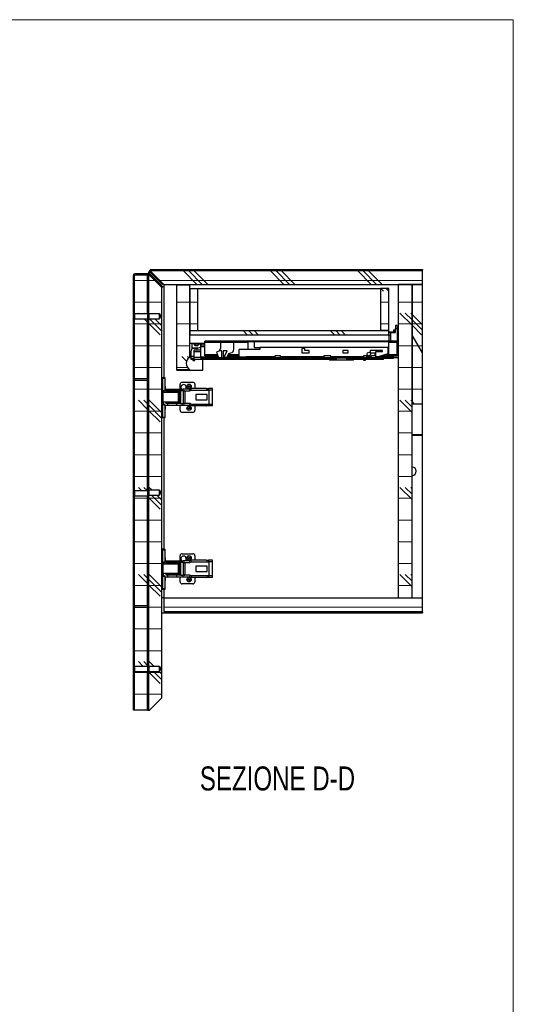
# Model space of a CAD drawing. Header units: millimetres. Extents: x 5 to 415, y 5 to 292.
# Tile 4 of 4: x 343 to 415, y 149 to 292. Entities that reach past the tile are written whole.
import ezdxf

# ---------------------------------------------------------------- set-up
doc = ezdxf.new("R2010")
doc.units = ezdxf.units.MM
doc.layers.add('CONTORNI', color=7, linetype='Continuous', lineweight=35)
doc.layers.add('TABELLA', color=7, linetype='Continuous')
doc.styles.add('SLDTEXTSTYLE3', font='TXT', dxfattribs={"width": 0.75})
pattern_1 = [(3e-322, (0, 0), (-1e-323, 3.175), []), (135, (1.5875, -1.5875), (-6.35, -6.35), [4.49013, -4.49013]), (135, (2.381, -1.5875), (-6.35, -6.35), [4.49013, -4.49013]), (135, (3.175, -1.5875), (-6.35, -6.35), [4.49013, -4.49013])]
pattern_2 = [(0, (0, 0), (0, 3.175), []), (135, (1.5875, -1.5875), (-6.35, -6.35), [4.49013, -4.49013]), (135, (2.381, -1.5875), (-6.35, -6.35), [4.49013, -4.49013]), (135, (3.175, -1.5875), (-6.35, -6.35), [4.49013, -4.49013])]

msp = doc.modelspace()

# ---------------------------------------------------------------- hatches: boundary and pattern name
at = {"layer": 'CONTORNI', "linetype": 'Continuous', "lineweight": 18}
h = msp.add_hatch(dxfattribs=at)
h.set_pattern_fill('ANSI31', color=256, angle=3e-322, style=0)
edge = h.paths.add_edge_path(flags=0)
edge.add_line((401.754, 255.478), (401.754, 255.578))
edge.add_line((401.754, 255.578), (362.175, 255.578))
edge.add_arc((362.175, 255.378), 0.2, 90, 225)
edge.add_line((362.034, 255.236), (363.878, 253.392))
edge.add_line((363.878, 253.392), (363.949, 253.462))
edge.add_line((363.949, 253.462), (362.104, 255.307))
edge.add_arc((362.175, 255.378), 0.1, 90, 225, ccw=False)
edge.add_line((362.175, 255.478), (401.754, 255.478))
h = msp.add_hatch(dxfattribs=at)
h.set_pattern_fill('ANSI31', color=256, angle=3e-322, style=0)
edge = h.paths.add_edge_path(flags=0)
edge.add_line((362.022, 254.823), (363.841, 253.004))
edge.add_line((363.841, 253.004), (363.912, 253.075))
edge.add_line((363.912, 253.075), (362.093, 254.894))
edge.add_arc((361.951, 254.753), 0.2, 45, 90)
edge.add_line((361.951, 254.953), (359.854, 254.953))
edge.add_arc((359.854, 254.753), 0.2, 90, 180)
edge.add_line((359.654, 254.753), (359.654, 191.383))
edge.add_line((359.654, 191.383), (359.754, 191.383))
edge.add_line((359.754, 191.383), (359.754, 254.753))
edge.add_arc((359.854, 254.753), 0.1, 90, 180, ccw=False)
edge.add_line((359.854, 254.853), (361.951, 254.853))
edge.add_arc((361.951, 254.753), 0.1, 45, 90, ccw=False)
h = msp.add_hatch(dxfattribs=at)
h.set_pattern_fill('CORK', color=256, style=0)
h.set_pattern_definition(pattern_2)
h.paths.add_polyline_path([(361.704, 249.17), (361.704, 254.77), (359.804, 254.77), (359.804, 249.17)], flags=0)
h = msp.add_hatch(dxfattribs=at)
h.set_pattern_fill('ANSI31', color=256, angle=3e-322, style=0)
h.paths.add_polyline_path([(361.854, 254.793), (361.754, 254.793), (361.754, 249.27), (361.854, 249.27)], flags=0)
h = msp.add_hatch(dxfattribs=at)
h.set_pattern_fill('CORK', color=256, style=0)
h.set_pattern_definition(pattern_2)
h.paths.add_polyline_path([(363.404, 197.77), (363.645, 197.37), (363.404, 196.97), (361.904, 196.97), (361.904, 191.379), (362.004, 191.379), (363.804, 193.179), (363.804, 252.97), (362.004, 254.77), (361.904, 254.77), (361.904, 249.17), (363.404, 249.17), (363.645, 248.77), (363.404, 248.37), (361.904, 248.37), (361.904, 223.475), (363.404, 223.475), (363.645, 223.075), (363.404, 222.675), (361.904, 222.675), (361.904, 197.77)], flags=0)
h = msp.add_hatch(dxfattribs=at)
h.set_pattern_fill('CORK', color=256, style=0)
h.set_pattern_definition(pattern_2)
h.paths.add_polyline_path([(364.054, 253.428), (401.754, 253.428), (401.754, 255.428), (362.054, 255.428)], flags=0)
h = msp.add_hatch(dxfattribs=at)
h.set_pattern_fill('CORK', color=256, style=0)
h.set_pattern_definition(pattern_1)
edge = h.paths.add_edge_path(flags=0)
edge.add_line((365.954, 253.328), (365.954, 241.028))
edge.add_line((365.954, 241.028), (367.854, 241.028))
edge.add_arc((368.414, 241.928), 1.06, 121.89079, 238.10921, ccw=False)
edge.add_line((367.854, 242.828), (367.854, 253.328))
edge.add_line((367.854, 253.328), (365.954, 253.328))
h = msp.add_hatch(dxfattribs=at)
h.set_pattern_fill('CORK', color=256, style=0)
h.set_pattern_definition(pattern_1)
h.paths.add_polyline_path([(369.054, 252.828), (367.854, 252.828), (367.854, 246.678), (369.054, 246.678)], flags=0)
h = msp.add_hatch(dxfattribs=at)
h.set_pattern_fill('CORK', color=256, style=0)
h.set_pattern_definition(pattern_1)
h.paths.add_polyline_path([(396.854, 246.678), (396.854, 252.828), (395.654, 252.828), (395.654, 246.678)], flags=0)
h = msp.add_hatch(dxfattribs=at)
h.set_pattern_fill('CORK', color=256, style=0)
h.set_pattern_definition(pattern_2)
h.paths.add_polyline_path([(398.254, 253.428), (398.254, 207.728), (400.254, 207.728), (400.254, 253.428)], flags=0)
h = msp.add_hatch(dxfattribs=at)
h.set_pattern_fill('CORK', color=256, style=0)
h.set_pattern_definition(pattern_2)
h.paths.add_polyline_path([(400.254, 253.428), (400.254, 246.026), (401.754, 243.428), (401.754, 253.428)], flags=0)
h = msp.add_hatch(dxfattribs=at)
h.set_pattern_fill('CORK', color=256, style=0)
h.set_pattern_definition(pattern_2)
h.paths.add_polyline_path([(361.704, 239.72), (361.704, 248.37), (359.804, 248.37), (359.804, 239.72)], flags=0)
h = msp.add_hatch(dxfattribs=at)
h.set_pattern_fill('ANSI31', color=256, angle=3e-322, style=0)
h.paths.add_polyline_path([(361.754, 248.27), (361.754, 240.07), (361.854, 240.07), (361.854, 248.27)], flags=0)
h = msp.add_hatch(dxfattribs=at)
h.set_pattern_fill('CORK', color=256, style=0)
h.set_pattern_definition(pattern_1)
h.paths.add_polyline_path([(396.854, 246.678), (367.854, 246.678), (367.854, 246.078), (396.854, 246.078)], flags=0)
h = msp.add_hatch(dxfattribs=at)
h.set_pattern_fill('CORK', color=256, style=0)
h.set_pattern_definition(pattern_2)
h.paths.add_polyline_path([(401.754, 236.026), (401.754, 243.428), (400.254, 246.026), (400.254, 236.026)], flags=0)
h = msp.add_hatch(dxfattribs=at)
h.set_pattern_fill('CORK', color=256, style=0)
h.set_pattern_definition(pattern_2)
h.paths.add_polyline_path([(359.804, 239.42), (359.804, 223.37), (361.704, 223.37), (361.704, 239.42)], flags=0)
h = msp.add_hatch(dxfattribs=at)
h.set_pattern_fill('ANSI31', color=256, angle=3e-322, style=0)
h.paths.add_polyline_path([(361.754, 239.07), (361.754, 223.47), (361.854, 223.47), (361.854, 239.07)], flags=0)
h = msp.add_hatch(dxfattribs=at)
h.set_pattern_fill('CORK', color=256, style=0)
h.set_pattern_definition(pattern_2)
h.paths.add_polyline_path([(361.704, 206.62), (361.704, 222.57), (359.804, 222.57), (359.804, 206.62)], flags=0)
h = msp.add_hatch(dxfattribs=at)
h.set_pattern_fill('ANSI31', color=256, angle=3e-322, style=0)
h.paths.add_polyline_path([(361.754, 222.47), (361.754, 206.97), (361.854, 206.97), (361.854, 222.47)], flags=0)
h = msp.add_hatch(dxfattribs=at)
h.set_pattern_fill('CORK', color=256, style=0)
h.set_pattern_definition(pattern_2)
h.paths.add_polyline_path([(364.054, 207.728), (364.054, 205.728), (401.754, 205.728), (401.754, 207.728)], flags=0)
h = msp.add_hatch(dxfattribs=at)
h.set_pattern_fill('CORK', color=256, style=0)
h.set_pattern_definition(pattern_2)
h.paths.add_polyline_path([(359.804, 206.32), (359.804, 197.77), (361.704, 197.77), (361.704, 206.32)], flags=0)
h = msp.add_hatch(dxfattribs=at)
h.set_pattern_fill('ANSI31', color=256, angle=3e-322, style=0)
h.paths.add_polyline_path([(361.754, 205.97), (361.754, 197.87), (361.854, 197.87), (361.854, 205.97)], flags=0)
h = msp.add_hatch(dxfattribs=at)
h.set_pattern_fill('ANSI31', color=256, style=0)
h.paths.add_polyline_path([(364.254, 205.678), (364.254, 205.578), (401.754, 205.578), (401.754, 205.678)], flags=0)
h = msp.add_hatch(dxfattribs=at)
h.set_pattern_fill('CORK', color=256, style=0)
h.set_pattern_definition(pattern_2)
h.paths.add_polyline_path([(359.804, 191.379), (361.704, 191.379), (361.704, 196.97), (359.804, 196.97)], flags=0)
h = msp.add_hatch(dxfattribs=at)
h.set_pattern_fill('ANSI31', color=256, angle=3e-322, style=0)
h.paths.add_polyline_path([(361.754, 191.363), (361.854, 191.363), (361.854, 196.87), (361.754, 196.87)], flags=0)

# ---------------------------------------------------------------- linework, layer by layer
at = {"color": 7, "linetype": 'Continuous', "lineweight": 25}
for p, q in [((362.175, 255.578), (401.754, 255.578)), ((362.175, 255.478), (401.754, 255.478)), ((401.754, 255.578), (401.754, 255.478)), ((401.754, 255.478), (401.754, 255.578)), ((401.754, 255.578), (401.754, 255.578)), ((401.754, 255.478), (401.754, 255.478)), ((359.654, 191.383), (359.654, 254.753)), ((359.754, 191.383), (359.754, 254.753)), ((359.804, 249.17), (359.804, 254.77)), ((361.704, 254.77), (359.804, 254.77)), ((361.951, 254.953), (359.854, 254.953)), ((361.951, 254.853), (359.854, 254.853)), ((361.704, 249.17), (361.704, 254.77)), ((361.754, 254.853), (361.754, 254.793)), ((361.754, 249.27), (361.754, 254.793)), ((361.754, 254.793), (361.854, 254.793)), ((361.854, 249.27), (361.854, 254.793)), ((361.904, 249.17), (361.904, 254.77)), ((362.004, 254.77), (361.904, 254.77)), ((362.004, 254.77), (363.804, 252.97)), ((363.841, 253.004), (362.022, 254.823)), ((362.034, 255.236), (363.878, 253.392)), ((364.054, 253.428), (362.054, 255.428)), ((362.054, 255.428), (401.754, 255.428)), ((362.054, 254.924), (362.054, 255.215)), ((362.054, 254.72), (362.054, 254.791)), ((363.912, 253.075), (362.093, 254.894)), ((362.104, 255.307), (363.949, 253.462)), ((401.754, 253.428), (401.754, 255.428)), ((363.804, 193.179), (363.804, 252.97)), ((363.841, 253.004), (363.912, 253.075)), ((363.912, 253.075), (363.841, 253.004)), ((363.841, 253.004), (363.841, 253.004)), ((363.878, 253.392), (363.949, 253.462)), ((363.912, 253.075), (363.912, 253.075)), ((364.054, 253.428), (401.754, 253.428)), ((364.054, 253.428), (364.054, 239.82)), ((365.954, 253.328), (365.954, 253.428)), ((367.854, 253.328), (365.954, 253.328)), ((365.954, 241.028), (365.954, 253.328)), ((367.854, 253.328), (367.854, 253.428)), ((367.854, 242.828), (367.854, 253.328)), ((367.854, 252.828), (367.854, 246.678)), ((367.854, 252.828), (369.054, 252.828)), ((369.054, 246.678), (369.054, 252.828)), ((369.054, 252.828), (395.654, 252.828)), ((395.654, 252.828), (395.654, 246.678)), ((396.854, 252.828), (395.654, 252.828)), ((396.854, 246.678), (396.854, 252.828)), ((400.254, 253.428), (398.254, 253.428)), ((398.254, 207.728), (398.254, 253.428)), ((400.254, 253.428), (400.254, 246.026)), ((401.754, 253.428), (400.254, 253.428)), ((400.254, 207.728), (400.254, 253.428)), ((401.754, 243.428), (401.754, 253.428)), ((359.804, 249.17), (361.704, 249.17)), ((359.804, 249.17), (359.804, 248.37)), ((359.804, 239.72), (359.804, 248.37)), ((361.704, 248.37), (359.804, 248.37)), ((361.704, 249.17), (361.704, 248.37)), ((361.704, 239.72), (361.704, 248.37)), ((361.754, 249.27), (361.754, 248.27)), ((361.754, 249.27), (361.854, 249.27)), ((361.854, 248.27), (361.754, 248.27)), ((361.754, 240.07), (361.754, 248.27)), ((361.854, 249.27), (361.854, 248.27)), ((361.854, 240.07), (361.854, 248.27)), ((361.904, 249.17), (363.404, 249.17)), ((361.904, 249.17), (361.904, 248.37)), ((361.904, 223.475), (361.904, 248.37)), ((363.404, 248.37), (361.904, 248.37)), ((363.404, 249.17), (363.645, 248.77)), ((363.404, 249.17), (363.404, 248.37)), ((363.645, 248.77), (363.404, 248.37)), ((398.054, 247.41), (397.826, 247.41)), ((397.826, 247.41), (397.826, 247.01)), ((397.826, 247.01), (398.054, 247.01)), ((397.826, 246.43), (397.826, 247.01)), ((398.054, 247.41), (398.054, 247.01)), ((398.104, 247.115), (398.054, 247.115)), ((398.054, 247.01), (398.054, 245.15)), ((398.104, 245.375), (398.104, 247.115)), ((367.854, 246.678), (369.054, 246.678)), ((367.854, 246.678), (367.854, 246.078)), ((367.854, 246.678), (396.854, 246.678)), ((367.854, 246.078), (396.854, 246.078)), ((396.854, 246.678), (395.654, 246.678)), ((396.387, 246.038), (396.335, 246.078)), ((397.176, 246.038), (396.387, 246.038)), ((396.854, 246.078), (396.854, 246.678)), ((397.707, 246.469), (396.854, 246.469)), ((396.854, 246.418), (397.176, 246.418)), ((396.854, 246.038), (396.854, 245.15)), ((397.176, 245.15), (397.176, 246.43)), ((397.176, 246.43), (397.826, 246.43)), ((397.595, 246.634), (397.595, 246.795)), ((397.595, 246.795), (397.826, 246.795)), ((397.595, 246.634), (397.826, 246.634)), ((397.595, 246.469), (397.595, 246.634)), ((397.707, 246.469), (397.707, 246.43)), ((400.254, 246.026), (400.254, 236.026)), ((401.754, 243.428), (400.254, 246.026)), ((367.854, 244.878), (370.054, 244.878)), ((368.154, 244.878), (368.154, 244.187)), ((368.154, 244.187), (369.126, 244.187)), ((368.154, 244.187), (368.154, 244.08)), ((368.919, 244.08), (368.154, 244.08)), ((368.154, 244.08), (368.154, 243.968)), ((368.919, 244.09), (369.454, 244.34)), ((368.919, 243.828), (368.919, 244.09)), ((370.054, 244.588), (369.454, 244.588)), ((369.454, 244.37), (369.454, 244.588)), ((369.454, 244.37), (370.054, 244.37)), ((369.454, 242.808), (369.454, 244.37)), ((369.987, 244.588), (370.054, 244.619)), ((398.054, 245.15), (370.054, 245.15)), ((370.054, 244.98), (370.054, 245.15)), ((370.054, 243.16), (370.054, 244.98)), ((370.054, 244.98), (376.303, 244.98)), ((372.324, 244.136), (372.15, 243.708)), ((372.324, 244.957), (372.324, 244.136)), ((374.285, 244.957), (372.324, 244.957)), ((374.285, 243.975), (374.285, 244.957)), ((376.303, 245.09), (376.303, 243.923)), ((376.303, 245.09), (377.256, 245.09)), ((377.256, 245.09), (377.256, 244.215)), ((377.256, 245.09), (396.674, 245.09)), ((377.256, 244.215), (378.077, 244.215)), ((378.077, 244.215), (378.077, 243.923)), ((396.696, 244.215), (378.077, 244.215)), ((384.2, 244.075), (384.2, 243.467)), ((384.608, 244.075), (384.2, 244.075)), ((384.608, 243.775), (384.608, 244.075)), ((396.854, 244.215), (396.696, 244.215)), ((396.696, 244.215), (396.696, 243.314)), ((396.84, 244.98), (398.054, 244.98)), ((396.854, 244.215), (396.854, 244.91)), ((396.854, 243.341), (396.854, 244.215)), ((398.054, 245.375), (398.104, 245.375)), ((398.054, 244.98), (398.054, 245.15)), ((398.054, 243.16), (398.054, 244.98)), ((367.854, 242.728), (367.854, 242.828)), ((368.054, 242.728), (367.854, 242.728)), ((368.054, 242.948), (368.054, 243.668)), ((368.054, 242.648), (368.054, 242.948)), ((368.054, 242.948), (368.454, 242.948)), ((368.054, 242.468), (368.054, 242.648)), ((369.454, 243.828), (368.454, 243.828)), ((368.454, 243.828), (368.454, 243.578)), ((368.454, 243.578), (368.454, 242.748)), ((369.454, 243.578), (368.454, 243.578)), ((368.454, 242.748), (368.454, 242.468)), ((369.454, 242.748), (368.454, 242.748)), ((369.454, 242.66), (369.454, 242.808)), ((372.004, 242.808), (369.454, 242.808)), ((369.454, 242.66), (389.209, 242.66)), ((371.886, 243.16), (370.054, 243.16)), ((370.054, 242.99), (370.054, 243.16)), ((370.054, 242.99), (371.943, 242.99)), ((372.169, 243.715), (371.75, 243.562)), ((371.75, 243.562), (372.021, 242.759)), ((372.021, 242.759), (372.507, 242.759)), ((372.507, 243.715), (372.169, 243.715)), ((372.507, 242.759), (372.507, 243.715)), ((373.246, 242.759), (372.507, 242.759)), ((373.297, 243.715), (372.747, 243.715)), ((372.747, 243.715), (372.747, 243.022)), ((372.747, 243.022), (372.944, 243.022)), ((372.944, 243.022), (373.297, 243.715)), ((373.246, 242.759), (373.53, 243.369)), ((375.049, 242.808), (373.268, 242.808)), ((373.353, 242.99), (375.034, 242.99)), ((375.034, 243.16), (373.432, 243.16)), ((373.53, 243.369), (373.85, 243.437)), ((375.034, 242.88), (375.034, 243.923)), ((378.077, 243.923), (375.034, 243.923)), ((375.037, 242.849), (376.079, 242.849)), ((376.079, 242.7), (375.214, 242.7)), ((376.079, 242.849), (376.079, 242.7)), ((380.252, 242.849), (376.079, 242.849)), ((395.322, 242.7), (376.079, 242.7)), ((381.057, 243.003), (380.252, 243.003)), ((380.252, 243.003), (380.252, 242.849)), ((381.057, 242.849), (381.057, 243.003)), ((387.402, 242.849), (381.057, 242.849)), ((384.2, 243.467), (385.258, 243.467)), ((385.258, 243.775), (384.608, 243.775)), ((385.258, 243.467), (385.258, 243.775)), ((387.402, 243.003), (387.402, 242.849)), ((388.407, 243.003), (387.402, 243.003)), ((388.407, 242.849), (388.407, 243.003)), ((393.152, 242.849), (388.407, 242.849)), ((389.209, 242.7), (389.209, 242.653)), ((390.759, 242.653), (389.209, 242.653)), ((389.209, 242.653), (389.209, 242.373)), ((390.15, 243.775), (390.15, 243.467)), ((390.958, 243.775), (390.15, 243.775)), ((390.15, 243.467), (390.958, 243.467)), ((390.759, 242.7), (390.759, 242.653)), ((390.759, 242.66), (397.554, 242.66)), ((390.759, 242.373), (390.759, 242.653)), ((390.958, 243.467), (390.958, 243.775)), ((393.152, 243.002), (393.152, 242.849)), ((393.657, 243.002), (393.152, 243.002)), ((393.657, 242.849), (393.657, 243.002)), ((394.252, 242.849), (393.657, 242.849)), ((394.152, 243.772), (394.152, 243.468)), ((395.946, 243.772), (394.152, 243.772)), ((394.152, 243.468), (394.813, 243.468)), ((394.252, 243.002), (394.252, 242.849)), ((394.813, 243.002), (394.252, 243.002)), ((394.813, 243.468), (394.813, 243.002)), ((394.955, 243.619), (395.946, 243.619)), ((394.955, 242.849), (394.955, 243.619)), ((395.298, 242.849), (394.955, 242.849)), ((396.696, 243.314), (395.298, 242.849)), ((395.322, 242.7), (396.731, 243.17)), ((397.554, 242.808), (395.646, 242.808)), ((395.946, 243.619), (395.946, 243.772)), ((396.104, 242.468), (396.104, 242.66)), ((396.192, 242.99), (398.054, 242.99)), ((398.054, 243.16), (396.702, 243.16)), ((397.554, 242.808), (397.554, 242.99)), ((397.554, 242.808), (397.554, 242.66)), ((398.254, 242.728), (397.554, 242.728)), ((398.054, 242.99), (398.054, 243.16)), ((401.754, 236.026), (401.754, 243.428)), ((368.304, 242.468), (368.304, 242.318)), ((368.304, 242.318), (368.604, 242.318)), ((388.234, 242.468), (368.454, 242.468)), ((368.604, 242.318), (368.604, 242.468)), ((369.754, 240.928), (369.754, 242.468)), ((388.234, 242.468), (388.234, 242.373)), ((388.234, 242.468), (389.209, 242.468)), ((389.209, 242.373), (388.234, 242.373)), ((390.759, 242.373), (389.209, 242.373)), ((390.759, 242.468), (391.734, 242.468)), ((391.734, 242.373), (390.759, 242.373)), ((391.734, 242.373), (391.734, 242.468)), ((396.104, 242.468), (391.734, 242.468)), ((393.154, 242.468), (393.154, 242.378)), ((393.154, 242.378), (393.454, 242.378)), ((393.454, 242.378), (393.454, 242.468)), ((359.804, 239.72), (361.704, 239.72)), ((359.804, 239.72), (359.804, 239.42)), ((361.704, 239.72), (361.704, 239.42)), ((361.754, 240.07), (361.754, 239.07)), ((361.754, 240.07), (361.854, 240.07)), ((361.854, 240.07), (361.854, 239.07)), ((363.804, 239.82), (363.949, 239.82)), ((363.804, 239.74), (363.949, 239.74)), ((363.804, 239.7), (363.824, 239.7)), ((363.824, 239.7), (363.824, 234.24)), ((363.949, 239.74), (363.949, 239.82)), ((363.949, 237.837), (363.949, 239.74)), ((363.949, 239.74), (364.248, 239.74)), ((364.248, 238.049), (364.248, 239.74)), ((364.248, 239.74), (364.284, 239.74)), ((364.284, 238.568), (364.284, 239.74)), ((365.954, 241.028), (367.854, 241.028)), ((365.954, 240.928), (365.954, 241.028)), ((365.954, 240.928), (369.754, 240.928)), ((361.704, 239.42), (359.804, 239.42)), ((359.804, 223.37), (359.804, 239.42)), ((361.704, 223.37), (361.704, 239.42)), ((361.854, 239.07), (361.754, 239.07)), ((361.754, 223.47), (361.754, 239.07)), ((361.854, 223.47), (361.854, 239.07)), ((366.454, 238.135), (366.454, 238.87)), ((366.754, 239.17), (368.304, 239.17)), ((368.005, 238.24), (367.823, 238.135)), ((370.226, 238.24), (368.005, 238.24)), ((368.604, 238.87), (368.604, 238.24)), ((370.226, 238.24), (370.6, 238.24)), ((371.146, 238.24), (370.6, 238.24)), ((370.6, 238.24), (370.6, 238.01)), ((371.146, 235.7), (371.146, 238.24)), ((363.927, 237.66), (363.927, 236.28)), ((363.955, 237.66), (363.927, 237.66)), ((363.934, 237.756), (363.949, 237.837)), ((363.934, 237.756), (364.014, 237.756)), ((363.934, 237.66), (363.934, 237.756)), ((364.024, 237.809), (363.949, 237.837)), ((363.955, 237.66), (363.955, 236.28)), ((366.222, 237.66), (363.955, 237.66)), ((364.014, 237.66), (364.014, 237.756)), ((364.124, 237.901), (364.132, 237.903)), ((364.248, 238.049), (364.265, 238.052)), ((364.265, 238.052), (364.266, 238.082)), ((364.269, 238.135), (364.678, 238.135)), ((364.366, 237.89), (364.366, 237.66)), ((364.387, 237.89), (364.366, 237.89)), ((364.387, 237.89), (364.387, 237.735)), ((365.148, 237.89), (364.387, 237.89)), ((365.148, 237.735), (364.387, 237.735)), ((364.671, 237.735), (364.671, 237.66)), ((364.678, 237.89), (364.678, 238.135)), ((364.678, 238.135), (365.968, 238.135)), ((365.148, 237.89), (365.148, 237.735)), ((366.512, 237.89), (365.148, 237.89)), ((366.512, 237.735), (365.148, 237.735)), ((365.968, 237.89), (365.968, 238.135)), ((365.968, 238.135), (366.822, 238.135)), ((366.222, 236.28), (366.222, 237.66)), ((366.332, 237.66), (366.222, 237.66)), ((366.332, 236.28), (366.332, 237.66)), ((366.399, 237.66), (366.332, 237.66)), ((366.399, 236.28), (366.399, 237.66)), ((366.497, 237.66), (366.399, 237.66)), ((366.512, 237.89), (366.512, 237.735)), ((366.94, 237.89), (366.512, 237.89)), ((366.512, 237.735), (366.512, 236.205)), ((367.823, 238.135), (366.822, 238.135)), ((366.822, 237.89), (366.822, 237.9)), ((366.822, 237.9), (367.886, 237.9)), ((366.94, 236.05), (366.94, 237.89)), ((366.94, 237.89), (367.05, 237.89)), ((367.115, 237.882), (367.115, 236.059)), ((367.147, 237.851), (367.168, 237.777)), ((367.147, 237.851), (367.147, 236.09)), ((367.168, 236.164), (367.168, 237.777)), ((367.886, 237.9), (368.068, 238.005)), ((368.068, 238.005), (370.439, 238.005)), ((370.38, 237.353), (368.73, 237.353)), ((368.73, 237.353), (368.73, 236.588)), ((368.731, 237.353), (368.731, 236.588)), ((370.38, 236.588), (370.38, 237.353)), ((370.439, 238.01), (370.616, 238.01)), ((370.616, 238.01), (370.616, 235.93)), ((371.146, 238.01), (370.616, 238.01)), ((371.146, 235.93), (371.146, 238.01)), ((363.927, 236.28), (363.955, 236.28)), ((363.934, 236.064), (363.934, 236.28)), ((363.949, 235.984), (363.934, 236.064)), ((363.934, 236.064), (364.014, 236.064)), ((364.024, 236.012), (363.949, 235.984)), ((363.949, 234.08), (363.949, 235.984)), ((366.222, 236.28), (363.955, 236.28)), ((364.014, 236.064), (364.014, 236.28)), ((364.132, 235.918), (364.124, 235.92)), ((364.248, 234.08), (364.248, 235.772)), ((364.265, 235.768), (364.248, 235.772)), ((364.258, 235.805), (364.678, 235.805)), ((364.265, 235.768), (364.266, 235.739)), ((364.366, 236.28), (364.366, 236.05)), ((364.387, 236.05), (364.366, 236.05)), ((364.387, 236.205), (364.387, 236.05)), ((364.387, 236.205), (365.148, 236.205)), ((365.148, 236.05), (364.387, 236.05)), ((364.671, 236.28), (364.671, 236.205)), ((364.678, 235.805), (364.678, 236.05)), ((364.678, 235.805), (365.968, 235.805)), ((365.148, 236.205), (365.148, 236.05)), ((365.148, 236.205), (366.512, 236.205)), ((366.512, 236.05), (365.148, 236.05)), ((365.968, 235.805), (365.968, 236.05)), ((365.968, 235.805), (366.822, 235.805)), ((366.332, 236.28), (366.222, 236.28)), ((366.399, 236.28), (366.332, 236.28)), ((366.497, 236.28), (366.399, 236.28)), ((366.454, 235.07), (366.454, 235.805)), ((366.512, 236.205), (366.512, 236.05)), ((366.512, 236.05), (366.94, 236.05)), ((366.822, 236.04), (366.822, 236.05)), ((367.886, 236.04), (366.822, 236.04)), ((366.822, 235.805), (367.823, 235.805)), ((367.05, 236.05), (366.94, 236.05)), ((367.147, 236.09), (367.168, 236.164)), ((367.823, 235.805), (368.005, 235.7)), ((368.068, 235.935), (367.886, 236.04)), ((370.226, 235.7), (368.005, 235.7)), ((370.439, 235.935), (368.068, 235.935)), ((368.604, 235.7), (368.604, 235.07)), ((368.73, 236.588), (370.38, 236.588)), ((370.6, 235.7), (370.226, 235.7)), ((370.616, 235.93), (370.439, 235.93)), ((370.6, 235.93), (370.6, 235.7)), ((371.146, 235.7), (370.6, 235.7)), ((371.146, 235.93), (370.616, 235.93)), ((400.254, 236.026), (401.754, 236.026)), ((401.754, 231.528), (401.754, 236.026)), ((363.824, 234.24), (363.804, 234.24)), ((363.804, 234.08), (363.949, 234.08)), ((363.804, 234), (363.949, 234)), ((363.949, 234.08), (364.248, 234.08)), ((363.949, 234.08), (363.949, 234)), ((364.054, 234), (364.054, 214.82)), ((364.284, 234.08), (364.248, 234.08)), ((364.284, 234.08), (364.284, 235.253)), ((368.304, 234.77), (366.754, 234.77)), ((400.254, 231.528), (401.754, 231.528)), ((400.254, 231.428), (401.754, 231.428)), ((401.754, 231.428), (401.754, 231.528)), ((401.754, 207.728), (401.754, 231.428)), ((359.804, 223.37), (361.704, 223.37)), ((359.804, 223.37), (359.804, 222.57)), ((359.804, 206.62), (359.804, 222.57)), ((361.704, 222.57), (359.804, 222.57)), ((361.704, 223.37), (361.704, 222.57)), ((361.704, 206.62), (361.704, 222.57)), ((361.754, 223.47), (361.754, 222.47)), ((361.754, 223.47), (361.854, 223.47)), ((361.854, 222.47), (361.754, 222.47)), ((361.754, 206.97), (361.754, 222.47)), ((361.854, 223.47), (361.854, 222.47)), ((361.854, 206.97), (361.854, 222.47)), ((361.904, 223.475), (363.404, 223.475)), ((361.904, 223.475), (361.904, 222.675)), ((361.904, 197.77), (361.904, 222.675)), ((363.404, 222.675), (361.904, 222.675)), ((363.404, 223.475), (363.404, 222.675)), ((363.404, 223.475), (363.645, 223.075)), ((363.645, 223.075), (363.404, 222.675)), ((363.804, 214.82), (363.949, 214.82)), ((363.804, 214.74), (363.949, 214.74)), ((363.804, 214.7), (363.824, 214.7)), ((363.824, 214.7), (363.824, 209.24)), ((363.949, 214.74), (363.949, 214.82)), ((363.949, 212.837), (363.949, 214.74)), ((363.949, 214.74), (364.248, 214.74)), ((364.248, 213.049), (364.248, 214.74)), ((364.248, 214.74), (364.284, 214.74)), ((364.284, 213.568), (364.284, 214.74)), ((366.454, 213.135), (366.454, 213.87)), ((366.754, 214.17), (368.304, 214.17)), ((368.604, 213.87), (368.604, 213.24)), ((363.927, 212.66), (363.927, 211.28)), ((363.955, 212.66), (363.927, 212.66)), ((363.934, 212.756), (363.949, 212.837)), ((363.934, 212.756), (364.014, 212.756)), ((363.934, 212.66), (363.934, 212.756)), ((364.024, 212.809), (363.949, 212.837)), ((363.955, 212.66), (363.955, 211.28)), ((366.222, 212.66), (363.955, 212.66)), ((364.014, 212.66), (364.014, 212.756)), ((364.124, 212.901), (364.132, 212.903)), ((364.248, 213.049), (364.265, 213.052)), ((364.265, 213.052), (364.266, 213.082)), ((364.269, 213.135), (364.678, 213.135)), ((364.366, 212.89), (364.366, 212.66)), ((364.387, 212.89), (364.366, 212.89)), ((364.387, 212.89), (364.387, 212.735)), ((365.148, 212.89), (364.387, 212.89)), ((365.148, 212.735), (364.387, 212.735)), ((364.671, 212.735), (364.671, 212.66)), ((364.678, 212.89), (364.678, 213.135)), ((364.678, 213.135), (365.968, 213.135)), ((365.148, 212.89), (365.148, 212.735)), ((366.512, 212.89), (365.148, 212.89)), ((366.512, 212.735), (365.148, 212.735)), ((365.968, 212.89), (365.968, 213.135)), ((365.968, 213.135), (366.822, 213.135)), ((366.222, 211.28), (366.222, 212.66)), ((366.332, 212.66), (366.222, 212.66)), ((366.332, 211.28), (366.332, 212.66)), ((366.399, 212.66), (366.332, 212.66)), ((366.399, 211.28), (366.399, 212.66)), ((366.497, 212.66), (366.399, 212.66)), ((366.512, 212.89), (366.512, 212.735)), ((366.94, 212.89), (366.512, 212.89)), ((366.512, 212.735), (366.512, 211.205)), ((367.823, 213.135), (366.822, 213.135)), ((366.822, 212.89), (366.822, 212.9)), ((366.822, 212.9), (367.886, 212.9)), ((366.94, 211.05), (366.94, 212.89)), ((366.94, 212.89), (367.05, 212.89)), ((367.115, 212.882), (367.115, 211.059)), ((367.147, 212.851), (367.147, 211.09)), ((367.147, 212.851), (367.168, 212.777)), ((367.168, 211.164), (367.168, 212.777)), ((368.005, 213.24), (367.823, 213.135)), ((367.886, 212.9), (368.068, 213.005)), ((370.226, 213.24), (368.005, 213.24)), ((368.068, 213.005), (370.439, 213.005)), ((370.226, 213.24), (370.6, 213.24)), ((370.439, 213.01), (370.616, 213.01)), ((371.146, 213.24), (370.6, 213.24)), ((370.6, 213.24), (370.6, 213.01)), ((370.616, 213.01), (370.616, 210.93)), ((371.146, 213.01), (370.616, 213.01)), ((371.146, 210.7), (371.146, 213.24)), ((371.146, 210.93), (371.146, 213.01)), ((363.927, 211.28), (363.955, 211.28)), ((363.934, 211.064), (363.934, 211.28)), ((363.949, 210.984), (363.934, 211.064)), ((363.934, 211.064), (364.014, 211.064)), ((364.024, 211.012), (363.949, 210.984)), ((363.949, 209.08), (363.949, 210.984)), ((366.222, 211.28), (363.955, 211.28)), ((364.014, 211.064), (364.014, 211.28)), ((364.366, 211.28), (364.366, 211.05)), ((364.387, 211.05), (364.366, 211.05)), ((364.387, 211.205), (364.387, 211.05)), ((364.387, 211.205), (365.148, 211.205)), ((365.148, 211.05), (364.387, 211.05)), ((364.671, 211.28), (364.671, 211.205)), ((364.678, 210.805), (364.678, 211.05)), ((365.148, 211.205), (365.148, 211.05)), ((365.148, 211.205), (366.512, 211.205)), ((366.512, 211.05), (365.148, 211.05)), ((365.968, 210.805), (365.968, 211.05)), ((366.332, 211.28), (366.222, 211.28)), ((366.399, 211.28), (366.332, 211.28)), ((366.497, 211.28), (366.399, 211.28)), ((366.512, 211.205), (366.512, 211.05)), ((366.512, 211.05), (366.94, 211.05)), ((366.822, 211.04), (366.822, 211.05)), ((367.886, 211.04), (366.822, 211.04)), ((367.05, 211.05), (366.94, 211.05)), ((367.147, 211.09), (367.168, 211.164)), ((368.068, 210.935), (367.886, 211.04)), ((370.38, 212.353), (368.73, 212.353)), ((368.73, 212.353), (368.73, 211.588)), ((368.73, 211.588), (370.38, 211.588)), ((368.731, 212.353), (368.731, 211.588)), ((370.38, 211.588), (370.38, 212.353)), ((364.132, 210.918), (364.124, 210.92)), ((364.248, 209.08), (364.248, 210.772)), ((364.265, 210.768), (364.248, 210.772)), ((364.258, 210.805), (364.678, 210.805)), ((364.265, 210.768), (364.266, 210.739)), ((364.284, 209.08), (364.284, 210.253)), ((364.678, 210.805), (365.968, 210.805)), ((365.968, 210.805), (366.822, 210.805)), ((366.454, 210.07), (366.454, 210.805)), ((368.304, 209.77), (366.754, 209.77)), ((366.822, 210.805), (367.823, 210.805)), ((367.823, 210.805), (368.005, 210.7)), ((370.226, 210.7), (368.005, 210.7)), ((370.439, 210.935), (368.068, 210.935)), ((368.604, 210.7), (368.604, 210.07)), ((370.6, 210.7), (370.226, 210.7)), ((370.616, 210.93), (370.439, 210.93)), ((370.6, 210.93), (370.6, 210.7)), ((371.146, 210.7), (370.6, 210.7)), ((371.146, 210.93), (370.616, 210.93)), ((363.824, 209.24), (363.804, 209.24)), ((363.804, 209.08), (363.949, 209.08)), ((363.804, 209), (363.949, 209)), ((363.949, 209.08), (364.248, 209.08)), ((363.949, 209.08), (363.949, 209)), ((364.054, 209), (364.054, 207.728)), ((364.284, 209.08), (364.248, 209.08)), ((361.754, 206.97), (361.854, 206.97)), ((361.754, 206.97), (361.754, 205.97)), ((361.854, 206.97), (361.854, 205.97)), ((364.054, 207.728), (363.804, 207.728)), ((364.054, 207.728), (401.754, 207.728)), ((364.054, 207.728), (364.054, 205.728)), ((398.254, 207.728), (400.254, 207.728)), ((401.754, 205.728), (401.754, 207.728)), ((359.804, 206.62), (361.704, 206.62)), ((359.804, 206.62), (359.804, 206.32)), ((361.704, 206.32), (359.804, 206.32)), ((359.804, 197.77), (359.804, 206.32)), ((361.704, 206.62), (361.704, 206.32)), ((361.704, 197.77), (361.704, 206.32)), ((361.854, 205.97), (361.754, 205.97)), ((361.754, 197.87), (361.754, 205.97)), ((361.854, 197.87), (361.854, 205.97)), ((361.854, 205.578), (361.904, 205.578)), ((363.804, 205.578), (364.254, 205.578)), ((364.054, 205.728), (401.754, 205.728)), ((364.254, 205.678), (401.754, 205.678)), ((364.254, 205.578), (364.254, 205.678)), ((364.254, 205.578), (401.754, 205.578)), ((401.754, 205.678), (401.754, 205.728)), ((401.754, 205.678), (401.754, 205.578)), ((359.804, 197.77), (361.704, 197.77)), ((359.804, 197.77), (359.804, 196.97)), ((361.704, 196.97), (359.804, 196.97)), ((359.804, 191.379), (359.804, 196.97)), ((361.704, 197.77), (361.704, 196.97)), ((361.704, 191.379), (361.704, 196.97)), ((361.754, 197.87), (361.754, 196.87)), ((361.754, 197.87), (361.854, 197.87)), ((361.754, 191.363), (361.754, 196.87)), ((361.854, 196.87), (361.754, 196.87)), ((361.854, 197.87), (361.854, 196.87)), ((361.854, 191.363), (361.854, 196.87)), ((361.904, 197.77), (363.404, 197.77)), ((361.904, 197.77), (361.904, 196.97)), ((361.904, 191.379), (361.904, 196.97)), ((363.404, 196.97), (361.904, 196.97)), ((363.404, 197.77), (363.645, 197.37)), ((363.404, 197.77), (363.404, 196.97)), ((363.645, 197.37), (363.404, 196.97)), ((363.804, 193.179), (362.004, 191.379)), ((362.004, 191.354), (363.804, 193.154)), ((363.804, 193.179), (363.804, 193.154)), ((359.754, 191.383), (359.654, 191.383)), ((361.704, 191.379), (359.804, 191.379)), ((361.854, 191.363), (361.754, 191.363)), ((361.754, 191.353), (361.754, 191.363)), ((361.754, 191.353), (361.854, 191.353)), ((361.854, 191.353), (361.854, 191.363)), ((361.904, 191.379), (362.004, 191.379)), ((361.904, 191.354), (361.904, 191.379)), ((361.904, 191.354), (362.004, 191.354)), ((362.004, 191.354), (362.004, 191.379))]:
    msp.add_line(p, q, dxfattribs=at)
at = {"color": 7, "linetype": 'Continuous', "lineweight": 25, "flags": 128}
msp.add_lwpolyline([(361.783, 254.853), (361.763, 254.808), (361.759, 254.793)], dxfattribs=at)
at = {"color": 7, "linetype": 'Continuous', "lineweight": 25}
for centre, radius in [((393.954, 243.27), 0.255), ((367.754, 238.57), 0.317), ((367.754, 238.57), 0.125), ((367.754, 235.37), 0.317), ((367.754, 235.37), 0.125), ((367.754, 213.57), 0.317), ((367.754, 213.57), 0.125), ((367.754, 210.37), 0.317), ((367.754, 210.37), 0.125)]:
    msp.add_circle(centre, radius, dxfattribs=at)
for centre, radius, start, end in [((362.175, 255.378), 0.2, 90, 225), ((362.175, 255.378), 0.1, 90, 225), ((359.854, 254.753), 0.2, 90, 180), ((359.854, 254.753), 0.1, 90, 180), ((362.254, 254.928), 0.5, 123.57049, 177.13112), ((361.954, 254.75), 0.1, 45, 180), ((361.951, 254.753), 0.2, 45, 90), ((361.951, 254.753), 0.1, 45, 90), ((367.654, 243.968), 0.5, 323.1301, 0), ((368.854, 244.928), 0.445, 186.45135, 353.54865), ((368.854, 244.928), 0.315, 189.1332, 270), ((368.854, 244.928), 0.315, 270, 350.8668), ((369.754, 244.928), 0.445, 186.45135, 229.72242), ((369.754, 244.928), 0.315, 189.1332, 270), ((369.754, 244.928), 0.315, 270, 342.24721), ((373.735, 243.975), 0.55, 282, 0), ((396.674, 244.91), 0.18, 0, 90), ((368.414, 241.928), 1.06, 121.89079, 238.10921), ((375.214, 242.88), 0.18, 180, 190.07866), ((375.214, 242.88), 0.18, 190.07866, 270), ((396.674, 243.341), 0.18, 288.44, 0), ((364.168, 239.741), 0.0798, 359.88314, 89.88267), ((364.204, 239.74), 0.08, 0, 90), ((366.754, 238.87), 0.3, 90, 180), ((366.954, 238.42), 0.4, 314.56131, 180), ((366.954, 238.42), 0.4, 180, 225.43869), ((368.304, 238.87), 0.3, 0, 90), ((364.164, 237.756), 0.15, 159.53774, 180), ((364.096, 237.96), 0.0655, 295.72629, 15.97308), ((422.098, 237.959), 55.276, 179.81731, 180.0609), ((364.164, 236.064), 0.15, 180, 200.46226), ((364.096, 235.861), 0.0655, 344.02692, 64.27371), ((422.098, 235.982), 55.276, 179.9391, 180.18269), ((364.168, 234.08), 0.0798, 270.11733, 0.11686), ((364.204, 234.08), 0.08, 270, 0), ((366.754, 235.07), 0.3, 180, 270), ((368.304, 235.07), 0.3, 270, 0), ((400.254, 226.188), 0.61, 270, 90), ((364.168, 214.741), 0.0798, 359.88314, 89.88267), ((364.204, 214.74), 0.08, 0, 90), ((366.754, 213.87), 0.3, 90, 180), ((366.954, 213.42), 0.4, 314.56131, 180), ((368.304, 213.87), 0.3, 0, 90), ((364.164, 212.756), 0.15, 159.53774, 180), ((364.096, 212.96), 0.0655, 295.72629, 15.97308), ((366.954, 213.42), 0.4, 180, 225.43869), ((422.098, 212.959), 55.276, 179.81731, 180.0609), ((364.164, 211.064), 0.15, 180, 200.46226), ((422.098, 210.982), 55.276, 179.9391, 180.18269), ((364.096, 210.861), 0.0655, 344.02692, 64.27371), ((366.754, 210.07), 0.3, 180, 270), ((368.304, 210.07), 0.3, 270, 0), ((364.168, 209.08), 0.0798, 270.11733, 0.11686), ((364.204, 209.08), 0.08, 270, 0)]:
    msp.add_arc(centre, radius, start, end, dxfattribs=at)
for centre, major_axis, ratio, start_param, end_param in [((368.068, 238.005), (-0.063, 0.235), 0.0009917, 6.2829196, 7.8537159), ((370.226, 238.005), (0, 0.235), 0.9989366, 4.712389, 6.2831853), ((367.05, 237.69), (0.223, 0), 0.8977449, 1.2750731, 1.5707963), ((367.084, 237.69), (0, 0.2), 0.5269399, 5.6420868, 5.9874621), ((367.886, 237.9), (-0.063, 0.235), 0.0009917, 6.2829196, 7.8537159), ((367.05, 236.25), (0.223, 0), 0.8977449, 4.712389, 5.0081122), ((367.084, 236.25), (0, 0.2), 0.5269399, 3.4373158, 3.7826912), ((367.886, 236.04), (0.063, 0.235), 0.0009917, 1.571062, 3.1418584), ((368.068, 235.935), (0.063, 0.235), 0.0009917, 1.571062, 3.1418584), ((370.226, 235.935), (0, 0.235), 0.9989366, 3.1415927, 4.712389), ((367.05, 212.69), (0.223, 0), 0.8977449, 1.2750731, 1.5707963), ((367.084, 212.69), (0, 0.2), 0.5269399, 5.6420868, 5.9874621), ((367.886, 212.9), (-0.063, 0.235), 0.0009917, 6.2829196, 7.8537159), ((368.068, 213.005), (-0.063, 0.235), 0.0009917, 6.2829196, 7.8537159), ((370.226, 213.005), (0, 0.235), 0.9989366, 4.712389, 6.2831853), ((367.05, 211.25), (0.223, 0), 0.8977449, 4.712389, 5.0081122), ((367.084, 211.25), (0, 0.2), 0.5269399, 3.4373158, 3.7826912), ((367.886, 211.04), (0.063, 0.235), 0.0009917, 1.571062, 3.1418584), ((368.068, 210.935), (0.063, 0.235), 0.0009917, 1.571062, 3.1418584), ((370.226, 210.935), (0, 0.235), 0.9989366, 3.1415927, 4.712389)]:
    msp.add_ellipse(centre, major_axis=major_axis, ratio=ratio, start_param=start_param, end_param=end_param, dxfattribs=at)
for points, knots in [([(368.054, 242.648), (368.107, 242.648), (368.212, 242.648), (368.339, 242.648), (368.427, 242.648), (368.453, 242.648), (368.454, 242.648), (368.454, 242.648)], [0, 0, 0, 0, 0.2352737, 0.4716061, 0.7148397, 0.9661557, 1, 1, 1, 1]), ([(368.454, 242.468), (368.448, 242.468), (368.437, 242.468), (368.345, 242.468), (368.214, 242.468), (368.106, 242.468), (368.054, 242.468)], [0, 0, 0, 0, 0.25857472, 0.51651903, 0.76896237, 1, 1, 1, 1]), ([(364.004, 239.82), (364.002, 239.82), (363.998, 239.82), (363.976, 239.82), (363.952, 239.82), (363.924, 239.82), (363.882, 239.82), (363.847, 239.82), (363.824, 239.82)], [0, 0, 0, 0, 0.2394429, 0.3696263, 0.4999999, 0.6301834, 0.7605571, 1, 1, 1, 1]), ([(363.949, 239.82), (363.975, 239.82), (364.029, 239.82), (364.1, 239.82), (364.152, 239.82), (364.163, 239.82), (364.168, 239.82)], [0, 0, 0, 0, 0.2412393, 0.5, 0.7587607, 1, 1, 1, 1]), ([(364.283, 238.568), (364.283, 238.514), (364.282, 238.385), (364.272, 238.193), (364.266, 238.082)], [0, 0, 0, 0, 0.4253471, 1, 1, 1, 1]), ([(363.949, 237.837), (363.962, 237.857), (363.987, 237.896), (364.044, 237.937), (364.104, 237.965), (364.14, 237.974), (364.159, 237.978)], [0, 0, 0, 0, 0.24916405, 0.49872093, 0.7360845, 1, 1, 1, 1]), ([(364.024, 237.809), (364.029, 237.821), (364.041, 237.846), (364.069, 237.874), (364.1, 237.893), (364.116, 237.898), (364.124, 237.901)], [0, 0, 0, 0, 0.2492396, 0.5002363, 0.7416947, 1, 1, 1, 1]), ([(364.124, 237.901), (364.143, 237.908), (364.179, 237.922), (364.216, 237.961), (364.24, 238.004), (364.245, 238.034), (364.248, 238.049)], [0, 0, 0, 0, 0.2663069, 0.5176156, 0.7596213, 1, 1, 1, 1]), ([(364.138, 237.904), (364.157, 237.91), (364.193, 237.92), (364.233, 237.958), (364.259, 238.003), (364.263, 238.036), (364.265, 238.052)], [0, 0, 0, 0, 0.2658774, 0.519928, 0.7630541, 1, 1, 1, 1]), ([(364.159, 237.978), (364.17, 237.981), (364.195, 237.988), (364.231, 238.012), (364.241, 238.035), (364.248, 238.049)], [0, 0, 0, 0, 0.2293165, 0.5010289, 1, 1, 1, 1]), ([(364.159, 235.843), (364.14, 235.847), (364.104, 235.856), (364.044, 235.884), (363.987, 235.924), (363.962, 235.964), (363.949, 235.984)], [0, 0, 0, 0, 0.2632245, 0.5000242, 0.7503079, 1, 1, 1, 1]), ([(364.124, 235.92), (364.116, 235.923), (364.1, 235.928), (364.069, 235.946), (364.041, 235.975), (364.029, 236), (364.024, 236.012)], [0, 0, 0, 0, 0.25799752, 0.49918959, 0.74933038, 1, 1, 1, 1]), ([(364.248, 235.772), (364.245, 235.787), (364.24, 235.817), (364.217, 235.858), (364.187, 235.889), (364.157, 235.908), (364.137, 235.916), (364.127, 235.919), (364.125, 235.92), (364.124, 235.92), (364.124, 235.92), (364.124, 235.92), (364.124, 235.92), (364.124, 235.92), (364.124, 235.92)], [0, 0, 0, 0, 0.2400957, 0.4818165, 0.7009467, 0.863573, 0.9651124, 0.9912168, 0.9977979, 0.999448, 0.9998613, 0.999965, 0.9999911, 1, 1, 1, 1]), ([(364.265, 235.768), (364.263, 235.785), (364.259, 235.818), (364.233, 235.863), (364.193, 235.901), (364.157, 235.911), (364.138, 235.917)], [0, 0, 0, 0, 0.2369459, 0.480072, 0.7341226, 1, 1, 1, 1]), ([(364.248, 235.772), (364.241, 235.786), (364.231, 235.809), (364.195, 235.833), (364.17, 235.84), (364.159, 235.843)], [0, 0, 0, 0, 0.49899041, 0.77068435, 1, 1, 1, 1]), ([(364.266, 235.739), (364.272, 235.628), (364.282, 235.435), (364.283, 235.307), (364.283, 235.253)], [0, 0, 0, 0, 0.5781052, 1, 1, 1, 1]), ([(364.168, 234), (364.163, 234), (364.152, 234), (364.1, 234), (364.029, 234), (363.975, 234), (363.949, 234)], [0, 0, 0, 0, 0.2412393, 0.5, 0.7587607, 1, 1, 1, 1]), ([(364.004, 214.82), (364.002, 214.82), (363.998, 214.82), (363.976, 214.82), (363.952, 214.82), (363.924, 214.82), (363.882, 214.82), (363.847, 214.82), (363.824, 214.82)], [0, 0, 0, 0, 0.23944295, 0.36962634, 0.49999991, 0.6301834, 0.76055705, 1, 1, 1, 1]), ([(363.949, 214.82), (363.975, 214.82), (364.029, 214.82), (364.1, 214.82), (364.152, 214.82), (364.163, 214.82), (364.168, 214.82)], [0, 0, 0, 0, 0.2412393, 0.5, 0.7587607, 1, 1, 1, 1]), ([(363.949, 212.837), (363.962, 212.857), (363.987, 212.896), (364.044, 212.937), (364.104, 212.965), (364.14, 212.974), (364.159, 212.978)], [0, 0, 0, 0, 0.249164, 0.4987209, 0.7360845, 1, 1, 1, 1]), ([(364.024, 212.809), (364.029, 212.821), (364.041, 212.846), (364.069, 212.874), (364.1, 212.893), (364.116, 212.898), (364.124, 212.901)], [0, 0, 0, 0, 0.2492396, 0.5002363, 0.7416947, 1, 1, 1, 1]), ([(364.124, 212.901), (364.143, 212.908), (364.179, 212.922), (364.216, 212.961), (364.24, 213.004), (364.245, 213.034), (364.248, 213.049)], [0, 0, 0, 0, 0.2663069, 0.5176156, 0.7596213, 1, 1, 1, 1]), ([(364.138, 212.904), (364.157, 212.91), (364.193, 212.92), (364.233, 212.958), (364.259, 213.003), (364.263, 213.036), (364.265, 213.052)], [0, 0, 0, 0, 0.2658774, 0.519928, 0.7630541, 1, 1, 1, 1]), ([(364.159, 212.978), (364.17, 212.981), (364.195, 212.988), (364.231, 213.012), (364.241, 213.035), (364.248, 213.049)], [0, 0, 0, 0, 0.2293165, 0.5010289, 1, 1, 1, 1]), ([(364.283, 213.568), (364.283, 213.514), (364.282, 213.385), (364.272, 213.193), (364.266, 213.082)], [0, 0, 0, 0, 0.4253471, 1, 1, 1, 1]), ([(364.159, 210.843), (364.14, 210.847), (364.104, 210.856), (364.044, 210.884), (363.987, 210.924), (363.962, 210.964), (363.949, 210.984)], [0, 0, 0, 0, 0.2632245, 0.5000242, 0.7503079, 1, 1, 1, 1]), ([(364.124, 210.92), (364.116, 210.923), (364.1, 210.928), (364.069, 210.946), (364.041, 210.975), (364.029, 211), (364.024, 211.012)], [0, 0, 0, 0, 0.2579975, 0.4991896, 0.7493304, 1, 1, 1, 1]), ([(364.248, 210.772), (364.245, 210.787), (364.24, 210.817), (364.217, 210.858), (364.187, 210.889), (364.157, 210.908), (364.137, 210.916), (364.127, 210.919), (364.125, 210.92), (364.124, 210.92), (364.124, 210.92), (364.124, 210.92), (364.124, 210.92), (364.124, 210.92), (364.124, 210.92)], [0, 0, 0, 0, 0.2400957, 0.4818165, 0.7009467, 0.863573, 0.9651124, 0.9912168, 0.9977979, 0.999448, 0.9998613, 0.999965, 0.9999911, 1, 1, 1, 1]), ([(364.265, 210.768), (364.263, 210.785), (364.259, 210.818), (364.233, 210.863), (364.193, 210.901), (364.157, 210.911), (364.138, 210.917)], [0, 0, 0, 0, 0.2369459, 0.480072, 0.7341226, 1, 1, 1, 1]), ([(364.248, 210.772), (364.241, 210.786), (364.231, 210.809), (364.195, 210.833), (364.17, 210.84), (364.159, 210.843)], [0, 0, 0, 0, 0.49899041, 0.77068435, 1, 1, 1, 1]), ([(364.266, 210.739), (364.272, 210.628), (364.282, 210.435), (364.283, 210.307), (364.283, 210.253)], [0, 0, 0, 0, 0.5781052, 1, 1, 1, 1]), ([(364.168, 209), (364.163, 209), (364.152, 209), (364.1, 209), (364.029, 209), (363.975, 209), (363.949, 209)], [0, 0, 0, 0, 0.2412393, 0.5, 0.7587607, 1, 1, 1, 1])]:
    msp.add_open_spline(points, degree=3, knots=knots, dxfattribs=at)
at = {"layer": 'TABELLA', "color": 5, "linetype": 'Continuous', "lineweight": 18}
for p, q in [((414.98, 292), (5, 292)), ((415, 5), (414.98, 292))]:
    msp.add_line(p, q, dxfattribs=at)

# ---------------------------------------------------------------- texts
at = {"layer": 'CONTORNI', "insert": (380.636, 183.166), "char_height": 3.5, "attachment_point": 2, "style": 'SLDTEXTSTYLE3'}
msp.add_mtext('SEZIONE D-D', dxfattribs=at)

doc.saveas('drawing.dxf')
